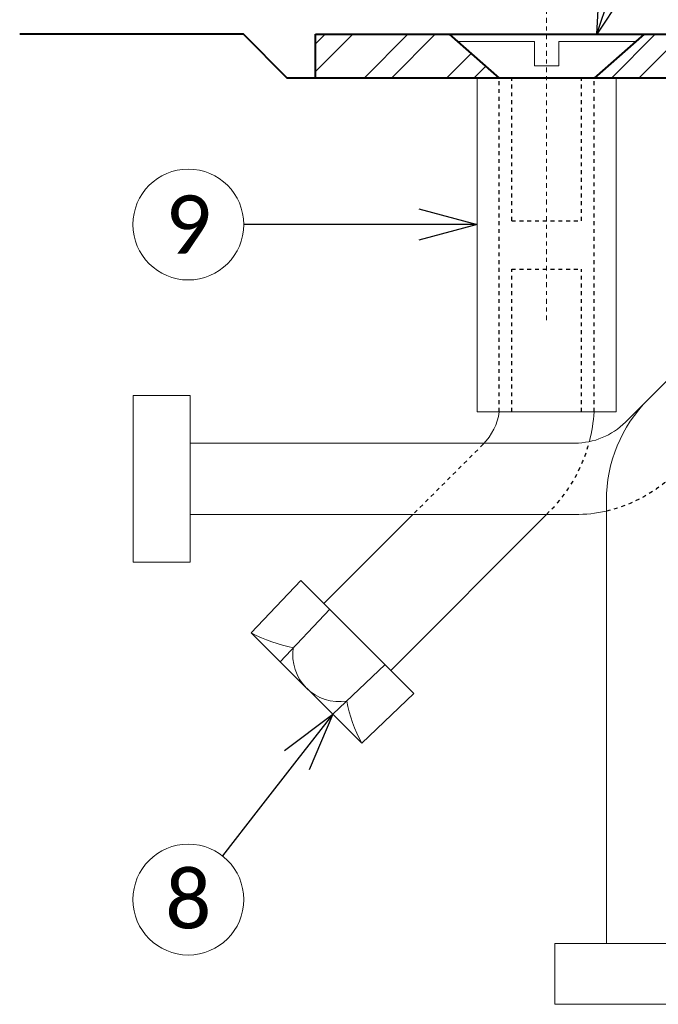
# Model space of a CAD drawing. Header units: metres. Extents: x -138 to 797, y -50 to 519.
# Tile 175 of 256: x 53 to 69, y 282 to 308. Entities that reach past the tile are written whole.
import ezdxf
from ezdxf import colors
from ezdxf.entities.mleader import LeaderData, LeaderLine
from ezdxf.enums import TextEntityAlignment as Align
from ezdxf.math import Vec2, Vec3

# ---------------------------------------------------------------- set-up
doc = ezdxf.new("R2010")
doc.units = ezdxf.units.M
doc.header["$MEASUREMENT"] = 0
doc.linetypes.add('Wisdot2', pattern=[0.125, 0.0625, -0.0625])
doc.linetypes.add('Wisdot4', pattern=[0.28125, 0.125, -0.0625, 0.03125, -0.0625])
for name, color, linetype, lineweight in [('B_ANNO_DIM', 7, 'Continuous', 18), ('B_ANNO_SYMB', 7, 'Continuous', 18), ('B_ANNO_TEXT', 7, 'Continuous', 18), ('B_CNTR', 1, 'Wisdot4', 18), ('B_DETAIL', 7, 'Continuous', 18), ('B_DETAIL_HIDDEN', 7, 'Wisdot2', 25), ('B_DETAIL_OBJ', 7, 'Continuous', 40), ('B_STEEL', 92, 'Continuous', 18)]:
    doc.layers.add(name, color=color, linetype=linetype, lineweight=lineweight)
doc.styles.add('Annotative', font='calibri.ttf', dxfattribs={"height": 0.0625})
doc.styles.get("Standard").update_dxf_attribs({"font": 'calibri.ttf'})
doc.dimstyles.new('Annotative', dxfattribs={"dimscale": 0, "dimtxt": 0.0625, "dimasz": 0.0625, "dimexe": 0.03125, "dimexo": 0.03125, "dimgap": 0.03125, "dimtad": 1, "dimdec": 3, "dimzin": 3, "dimdsep": 46, "dimlunit": 4, "dimtxsty": 'Standard', "dimblk": 'OPEN30', "dimcen": 0.03125, "dimaunit": 1, "dimadec": 0, "dimazin": 3, "dimtfac": 0.75, "dimtdec": 3, "dimtofl": 0, "dimtmove": 0, "dimatfit": 3, "dimldrblk": 'OPEN30', "dimfxl": 1, "dimtfill": 1, "dimfrac": 1, "dimtolj": 1, "dimtzin": 0, "dimarcsym": 0})

# ---------------------------------------------------------------- blocks, each defined once
blk = doc.blocks.new('_Open30')
at = {"color": 0, "linetype": 'ByBlock', "lineweight": -2}
for p, q in [((-1, 0.268), (0, 0)), ((0, 0), (-1, -0.268)), ((0, 0), (-1, 0))]:
    blk.add_line(p, q, dxfattribs=at)
blk = doc.blocks.new('*D3020')
at = {"layer": 'B_ANNO_DIM', "color": 0, "lineweight": -2, "transparency": 16777216}
for p, q in [((173.261, 41.099), (173.261, 54.638)), ((239.722, 41.099), (239.722, 54.638)), ((174.761, 53.888), (238.222, 53.888))]:
    blk.add_line(p, q, dxfattribs=at)
at = {"layer": 'Defpoints', "color": 0, "transparency": 16777216}
for p in [(239.722, 53.888), (173.261, 40.349), (239.722, 40.349)]:
    blk.add_point(p, dxfattribs=at)
at = {"layer": 'B_ANNO_DIM', "color": 0, "lineweight": -2, "transparency": 16777216, "xscale": 1.5, "yscale": 1.5, "zscale": 1.5, "rotation": 180}
blk.add_blockref('_Open30', (173.261, 53.888), dxfattribs=at)
at = {"layer": 'B_ANNO_DIM', "color": 0, "lineweight": -2, "transparency": 16777216, "xscale": 1.5, "yscale": 1.5, "zscale": 1.5}
blk.add_blockref('_Open30', (239.722, 53.888), dxfattribs=at)
at = {"layer": 'B_ANNO_DIM', "color": 0, "transparency": 16777216, "insert": (206.491, 55.406), "char_height": 1.5, "attachment_point": 5, "bg_fill": 3, "box_fill_scale": 1.25, "bg_fill_color": 256, "bg_fill_true_color": 13158600, "bg_fill_transparency": 0}
blk.add_mtext('\\A1;2\'-0"', dxfattribs=at)
blk = doc.blocks.new('*D3051')
at = {"layer": 'B_ANNO_DIM', "color": 0, "lineweight": -2, "transparency": 16777216}
for p, q in [((191.153, 39.243), (191.153, 49.772)), ((174.761, 49.022), (189.653, 49.022))]:
    blk.add_line(p, q, dxfattribs=at)
at = {"layer": 'Defpoints', "color": 0, "transparency": 16777216}
for p in [(173.261, 49.022), (191.153, 49.022), (191.153, 38.493)]:
    blk.add_point(p, dxfattribs=at)
at = {"layer": 'B_ANNO_DIM', "color": 0, "lineweight": -2, "transparency": 16777216, "xscale": 1.5, "yscale": 1.5, "zscale": 1.5, "rotation": 180}
blk.add_blockref('_Open30', (173.261, 49.022), dxfattribs=at)
at = {"layer": 'B_ANNO_DIM', "color": 0, "lineweight": -2, "transparency": 16777216, "xscale": 1.5, "yscale": 1.5, "zscale": 1.5}
blk.add_blockref('_Open30', (191.153, 49.022), dxfattribs=at)
at = {"layer": 'B_ANNO_DIM', "color": 0, "transparency": 16777216, "insert": (182.207, 50.54), "char_height": 1.5, "attachment_point": 5, "bg_fill": 3, "box_fill_scale": 1.25, "bg_fill_color": 256, "bg_fill_true_color": 13158600, "bg_fill_transparency": 0}
blk.add_mtext('\\A1;6" MIN.', dxfattribs=at)
blk = doc.blocks.new('*U2946')
at = {"layer": 'B_STEEL'}
h = blk.add_hatch(dxfattribs=at)
h.set_pattern_fill('ANSI32', color=256, scale=4)
h.set_pattern_definition([(45, (154.0961, -318.5246), (-1.06066, 1.06066), []), (45, (154.8032, -318.5246), (-1.06066, 1.06066), [])])
h.paths.add_polyline_path([(191.1525, 40.3488), (181.7149, 40.3488), (180.4215, 39.2238), (191.1525, 39.2238)])
h.paths.add_polyline_path([(197.0085, 40.3488), (191.1525, 40.3488), (191.1525, 39.2238), (197.0085, 39.2238)])
h.paths.add_polyline_path([(217.4287, 40.3488), (197.0085, 40.3488), (197.0085, 39.2238), (218.7149, 39.2238)])
h.paths.add_polyline_path([(239.7217, 40.3488), (235.0177, 40.3488), (233.7286, 39.2238), (239.7217, 39.2238)])
h.paths.add_polyline_path([(176.6922, 40.3488), (173.2605, 40.3488), (173.2605, 39.2238), (177.9855, 39.2238)])
at = {"layer": 'B_ANNO_SYMB'}
for centre in [(169.9873, 35.4569), (169.9873, 18.1005)]:
    blk.add_circle(centre, 1.4255, dxfattribs=at)
at = {"layer": 'B_CNTR'}
blk.add_line((179.2035, 32.9967), (179.2035, 45.4095), dxfattribs=at)
at = {"layer": 'B_DETAIL'}
for p, q in [((181.2285, 30.3729), (186.6168, 35.7612)), ((179.9304, 29.8371), (170.0324, 29.8371)), ((180.7386, 28.3614), (180.7386, 16.9724)), ((179.9304, 28.0002), (170.0324, 28.0002)), ((175.7641, 28.0002), (173.4769, 25.7096)), ((179.1997, 28.0053), (175.1947, 23.9943)), ((172.8809, 26.3046), (171.6057, 24.9587)), ((172.8809, 26.3046), (175.7907, 23.3992)), ((173.6234, 25.5633), (172.3482, 24.2173)), ((171.6057, 24.9587), (174.4466, 22.122)), ((175.0482, 24.1406), (173.7041, 22.8634)), ((175.7907, 23.3992), (174.4466, 22.122))]:
    blk.add_line(p, q, dxfattribs=at)
at = {"layer": 'B_DETAIL', "flags": 128}
for points in [[(176.9025, 40.1658), (178.8915, 40.1658), (178.8915, 39.5358), (179.5185, 39.5358), (179.5185, 40.1658), (181.5045, 40.1658)], [(180.9885, 39.2238), (180.9885, 30.6408), (177.4185, 30.6408), (177.4185, 39.2238)]]:
    blk.add_lwpolyline(points, dxfattribs=at)
for points in [[(168.572, 26.7725), (168.572, 31.0648), (170.0324, 31.0648), (170.0324, 26.7725)], [(183.9012, 15.408), (179.413, 15.408), (179.413, 16.9724), (183.9012, 16.9724)]]:
    blk.add_lwpolyline(points, close=True, dxfattribs=at)
at = {"layer": 'B_DETAIL'}
for centre, radius, start, end in [((184.4125, 28.3612), 3.6739, 135, 180), ((176.5145, 30.8557), 1.4866, 315.27058, 351.6902), ((176.5048, 30.8557), 3.9226, 345.52664, 356.86011), ((179.9302, 31.674), 1.8369, 270, 315), ((179.9302, 31.674), 3.6739, 270, 282.71179), ((173.8744, 24.3899), 1.2008, 171.08219, 279.02086)]:
    blk.add_arc(centre, radius, start, end, dxfattribs=at)
blk.add_ellipse((173.082, 28.079), major_axis=(2.6211, -2.6179), ratio=0.924121, start_param=5.0310194, end_param=5.3471517, dxfattribs=at)
at = {"layer": 'B_DETAIL', "extrusion": (0, 0, -1)}
blk.add_ellipse((177.5648, 23.603), major_axis=(-2.6218, 2.6172), ratio=0.924121, start_param=5.0310194, end_param=5.3471517, dxfattribs=at)
at = {"layer": 'B_DETAIL_HIDDEN', "ltscale": 0.5}
for p, q in [((177.9855, 30.6408), (177.9855, 39.2238)), ((178.3065, 35.5548), (178.3065, 39.2238)), ((180.1005, 35.5548), (180.1005, 39.2238)), ((180.4215, 30.6408), (180.4215, 39.2238)), ((178.3065, 35.5548), (180.1005, 35.5548)), ((178.3065, 30.6408), (178.3065, 34.3098)), ((178.3065, 34.3098), (180.1005, 34.3098)), ((180.1005, 30.6408), (180.1005, 34.3098)), ((177.5707, 29.8094), (175.7641, 28.0002))]:
    blk.add_line(p, q, dxfattribs=at)
at = {"layer": 'B_DETAIL_HIDDEN', "ltscale": 0.5, "flags": 128}
blk.add_lwpolyline([(183.1144, 29.6595), (182.528, 29.0762, -0.1418235), (180.7386, 28.0902)], format="xyb", dxfattribs=at)
at = {"layer": 'B_DETAIL_HIDDEN', "ltscale": 0.5}
blk.add_arc((176.5048, 30.8557), 3.9226, 313.39403, 345.52664, dxfattribs=at)
at = {"layer": 'B_DETAIL_OBJ'}
for p, q in [((176.6922, 40.3488), (177.9855, 39.2238)), ((181.7149, 40.3488), (180.4215, 39.2238))]:
    blk.add_line(p, q, dxfattribs=at)
at = {"layer": 'B_DETAIL_OBJ', "flags": 128}
for points in [[(173.2605, 39.2238), (172.5334, 39.2238), (171.4084, 40.3488), (165.6495, 40.3488)], [(173.2605, 40.3488), (239.7217, 40.3488), (239.7217, 39.2238), (173.2605, 39.2238), (173.2605, 40.3488)]]:
    blk.add_lwpolyline(points, dxfattribs=at)
at = {"layer": 'B_ANNO_TEXT', "char_height": 1.5, "width": 3.563823, "attachment_point": 5, "style": 'Annotative'}
for s, insert in [('9', (169.9873, 35.4569)), ('8', (169.9873, 18.1005))]:
    blk.add_mtext(s, dxfattribs=dict(at, insert=insert))
at = {"layer": 'B_ANNO_TEXT', "style": 'Annotative'}
blk.add_attdef('DIM4', text='', height=1.5, dxfattribs=at).set_placement((77.0824, 152.5336), align=Align.MIDDLE_CENTER)
at = {"layer": 'B_ANNO_DIM'}
ml = blk.add_multileader_mtext('Standard', dxfattribs=at)
ml.set_content('', color=256)
ml.set_leader_properties()
ml.set_arrow_properties(name='OPEN30')
ml.build(insert=Vec2(0, 0))
ml.multileader.update_dxf_attribs({"text_right_attachment_type": 3, "dogleg_length": 0.0625, "arrow_head_size": 1.5, "scale": 24})
ctx = ml.context
ctx.base_point, ctx.scale, ctx.char_height, ctx.arrow_head_size, ctx.landing_gap_size, ctx.plane_origin, ctx.plane_x_axis, ctx.plane_y_axis = Vec3(171.4128, 35.4569), 24, 1.5, 1.5, 0.75, Vec3(176.3907, 35.4569), Vec3(-1, 0), Vec3(0, -1)
ctx.right_attachment = 3
notes = []
notes.append((ctx, [(0, (1, 1, 0), (172.9128, 35.4569), (-1, 0), 1.5, [(0, [(177.4185, 35.4569), (172.9128, 35.4569), (172.9128, 35.4569)], 0, [])])]))
ctx.mtext.insert, ctx.mtext.text_direction, ctx.mtext.rotation, ctx.mtext.flow_direction = Vec3(170.6628, 34.7069), Vec3(-1, 0), 3.1415927, 5
ml = blk.add_multileader_mtext('Standard', dxfattribs=at)
ml.set_content('', color=256)
ml.set_leader_properties()
ml.set_arrow_properties(name='OPEN30')
ml.build(insert=Vec2(0, 0))
ml.multileader.update_dxf_attribs({"text_right_attachment_type": 3, "dogleg_length": 0.0625, "arrow_head_size": 1.5, "scale": 24})
ctx = ml.context
ctx.base_point, ctx.scale, ctx.char_height, ctx.arrow_head_size, ctx.landing_gap_size, ctx.plane_origin, ctx.plane_x_axis, ctx.plane_y_axis = Vec3(170.8633, 19.2251), 24, 1.5, 1.5, 0.75, Vec3(173.9223, 23.1521), Vec3(-0.6145241, -0.7888981), Vec3(0.7888981, -0.6145241)
ctx.right_attachment = 3
notes.append((ctx, [(0, (1, 1, 0), (171.7851, 20.4084), (-0.6145241, -0.7888981), 1.5, [(0, [(173.7003, 22.8672), (171.7851, 20.4084), (171.7851, 20.4084)], 0, [])])]))
ctx.mtext.insert, ctx.mtext.text_direction, ctx.mtext.rotation, ctx.mtext.flow_direction = Vec3(170.9941, 18.1725), Vec3(-0.6145241, -0.7888981), 4.0506064, 5
for ctx, leaders in notes:
    for number, flags, end, landing, length, lines in leaders:
        leader = LeaderData()
        leader.index, (leader.has_last_leader_line, leader.has_dogleg_vector, leader.attachment_direction) = number, flags
        leader.last_leader_point, leader.dogleg_vector, leader.dogleg_length = Vec3(end), Vec3(landing), length
        for number, points, colour, breaks in lines:
            line = LeaderLine()
            line.index, line.vertices, line.color, line.breaks = number, Vec3.list(points), colors.encode_raw_color(colour), breaks
            leader.lines.append(line)
        ctx.leaders.append(leader)
dim = blk.add_linear_dim(base=(239.7217, 53.8876), p1=(173.2605, 40.3488), p2=(239.7217, 40.3488), dimstyle='Annotative', override={"dimlfac": 0.361}, dxfattribs=at)
dim.commit()
dim.dimension.update_dxf_attribs({"geometry": '*D3020', "text_midpoint": (206.4911, 55.4061)})
dim = blk.add_linear_dim(base=(191.1525, 49.0222), p1=(173.2605, 49.0222), p2=(191.1525, 38.4934), text='6" MIN.', dimstyle='Annotative', override={"dimlfac": 0.361}, dxfattribs=at)
dim.commit()
dim.dimension.update_dxf_attribs({"geometry": '*D3051', "text_midpoint": (182.2065, 50.5401)})
ml = blk.add_multileader_mtext('Standard', dxfattribs=at)
ml.set_content('', color=256)
ml.set_leader_properties()
ml.set_arrow_properties(name='OPEN30')
ml.build(insert=Vec2(0, 0))
ml.multileader.update_dxf_attribs({"text_right_attachment_type": 3, "dogleg_length": 0.0625, "arrow_head_size": 1.5, "scale": 24})
ctx = ml.context
ctx.base_point, ctx.scale, ctx.char_height, ctx.arrow_head_size, ctx.landing_gap_size, ctx.plane_origin, ctx.plane_x_axis, ctx.plane_y_axis = Vec3(182.4375, 46.1606), 24, 1.5, 1.5, 0.75, Vec3(180.3804, 40.0181), Vec3(-0.3175593, -0.9482384), Vec3(0.9482384, -0.3175593)
ctx.right_attachment = 3
notes = []
notes.append((ctx, [(0, (1, 1, 0), (181.4848, 43.3159), (0.3175593, 0.9482384), 1.5, [(0, [(180.4911, 40.3488), (181.4848, 43.3159), (181.4848, 43.3159)], 0, [])])]))
ctx.mtext.insert, ctx.mtext.text_direction, ctx.mtext.rotation, ctx.mtext.flow_direction = Vec3(182.9105, 45.2113), Vec3(-0.3175593, -0.9482384), 4.3892346, 5
for ctx, leaders in notes:
    for number, flags, end, landing, length, lines in leaders:
        leader = LeaderData()
        leader.index, (leader.has_last_leader_line, leader.has_dogleg_vector, leader.attachment_direction) = number, flags
        leader.last_leader_point, leader.dogleg_vector, leader.dogleg_length = Vec3(end), Vec3(landing), length
        for number, points, colour, breaks in lines:
            line = LeaderLine()
            line.index, line.vertices, line.color, line.breaks = number, Vec3.list(points), colors.encode_raw_color(colour), breaks
            leader.lines.append(line)
        ctx.leaders.append(leader)

msp = doc.modelspace()

# ---------------------------------------------------------------- block references
msp.add_blockref('*U2946', (-112.829, 266.839))

doc.saveas('drawing.dxf')
